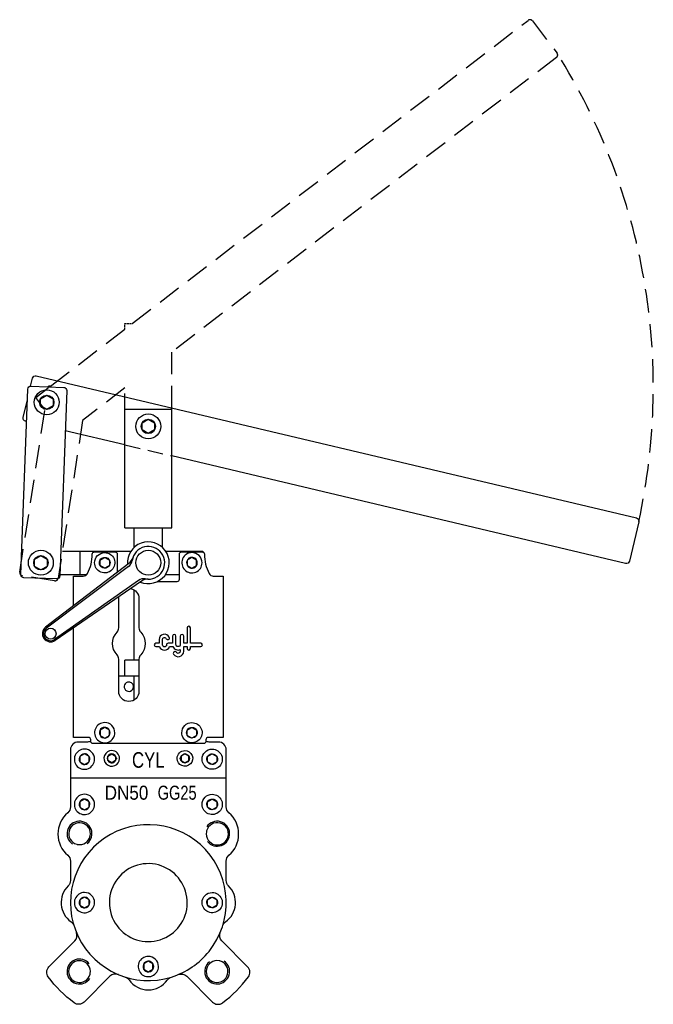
# Model space of a CAD drawing. Header units: millimetres. Extents: x 56 to 463, y 49 to 680.
import ezdxf
from ezdxf.enums import TextEntityAlignment as Align

# ---------------------------------------------------------------- set-up
doc = ezdxf.new("R2010")
doc.units = ezdxf.units.MM
doc.linetypes.add('TRAZOS', pattern=[0.75, 0.5, -0.25])
doc.layers.add('CYL-XDP050A', color=7, linetype='Continuous')

msp = doc.modelspace()

# ---------------------------------------------------------------- linework, layer by layer
at = {"layer": 'CYL-XDP050A', "linetype": 'TRAZOS', "ltscale": 20}
msp.add_line((123.4, 407.56), (153.4, 400.46), dxfattribs=at)
at = {"layer": 'CYL-XDP050A'}
for p, q in [((125.81, 331.45), (72.45, 290.62)), ((125.66, 329.46), (72.95, 290.05)), ((132.09, 320.59), (78.23, 282.77)), ((134.02, 320.11), (78.61, 282.12)), ((123.4, 259.43), (123.4, 269.43)), ((132.4, 269.43), (123.4, 269.43))]:
    msp.add_line(p, q, dxfattribs=at)
at = {"layer": 'CYL-XDP050A', "linetype": 'TRAZOS', "ltscale": 30}
for points in [[(128.09, 485.43), (382.22, 679.9, -0.414214), (385.02, 679.53), (400.82, 658.88, -0.414214), (400.45, 656.08), (153.4, 467.02)], [(96.22, 423.26), (80.52, 322.1, -0.414214), (78.24, 320.43), (57.49, 323.65, -0.414214), (55.82, 325.94), (72.02, 430.35)]]:
    msp.add_lwpolyline(points, format="xyb", dxfattribs=at)
for points in [[(75.66, 445.31), (123.4, 481.84)], [(153.4, 430.43), (153.4, 467.02)], [(72.02, 430.35), (66.15, 438.02), (74.16, 444.16)], [(123.4, 444.06), (96.22, 423.26)]]:
    msp.add_lwpolyline(points, dxfattribs=at)
at = {"layer": 'CYL-XDP050A', "linetype": 'TRAZOS', "ltscale": 2}
for points in [[(123.4, 481.84), (123.4, 485.43)], [(123.4, 485.43), (128.09, 485.43)], [(74.16, 444.16), (74.37, 445.51), (75.66, 445.31)]]:
    msp.add_lwpolyline(points, dxfattribs=at)
at = {"layer": 'CYL-XDP050A'}
for points in [[(62.81, 445.25), (64.03, 450.38, -0.414214), (66.43, 451.87), (451.79, 360.67, -0.414214), (453.28, 358.27), (447.29, 332.97, -0.414214), (444.88, 331.48), (153.4, 400.46)], [(60.23, 422.51), (59.53, 422.68, -0.414214), (58.04, 425.08), (60.75, 436.54)], [(144.36, 319.93), (156.9, 319.93, 0.414214), (158.4, 321.43), (158.4, 337.43, -0.414214), (159.9, 338.93), (172.9, 338.93, -0.414214), (174.4, 337.43, 0.122386), (177.48, 325.02, 0.277747), (180.13, 323.43), (186.4, 323.43), (186.4, 219.93), (176.9, 219.93, 0.414214), (175.4, 218.43), (175.4, 217.43, -0.414214), (173.9, 215.93), (102.9, 215.93, -0.414214), (101.4, 217.43), (101.4, 218.43, 0.414214), (99.9, 219.93), (90.4, 219.93), (90.4, 290.2)], [(90.4, 304.35), (90.4, 323.43), (96.66, 323.43, 0.277747), (99.31, 325.02, 0.122386), (102.4, 337.43, -0.414214), (103.9, 338.93), (116.9, 338.93, -0.414214), (118.4, 337.43), (118.4, 325.78)], [(127.04, 315.32, -0.363272), (132.4, 308.93), (132.4, 290.18, 0.192582), (133.5, 287.42, -0.4), (133.5, 272.93, 0.192582), (132.4, 270.18), (132.4, 249.43, -1), (119.4, 249.43), (119.4, 270.18, 0.192582), (118.29, 272.93, -0.4), (118.29, 287.42, 0.192582), (119.4, 290.18), (119.4, 308.93, -0.047992), (119.52, 310.16, -0.047992)], [(101.4, 217.69, -0.184483), (99.4, 216.93), (93.4, 216.93, 0.414214), (88.4, 211.93), (88.4, 175.36, -0.218466), (86.66, 171.57, 0.458831), (86.66, 144.28, -0.218466), (88.4, 140.49), (88.4, 128.21, -0.201513), (86.9, 124.64, 0.468597), (88.76, 101.66, -0.165365), (90.66, 99.06)], [(186.13, 99.06, -0.165365), (188.03, 101.66, 0.468597), (189.9, 124.64, -0.201513), (188.4, 128.21), (188.4, 140.49, -0.218466), (190.14, 144.28, 0.458831), (190.14, 171.57, -0.218466), (188.4, 175.36), (188.4, 211.93, 0.414214), (183.4, 216.93), (177.4, 216.93, -0.184483), (175.4, 217.69)], [(99.18, 151.86, 3.086563), (89.8, 151.44, 3.086563)], [(176.33, 153.14, 3.086563), (175.91, 162.52, 3.086563)], [(119.22, 67.75, 0.303602), (113.77, 66.67), (97.25, 50.15, -0.371729), (90.74, 49.67, -0.073732), (74.14, 66.27, -0.371729), (74.62, 72.78), (91.14, 89.3, 0.303602), (92.22, 94.75)], [(157.57, 67.75, -0.303602), (163.03, 66.67), (179.54, 50.15, 0.371729), (186.06, 49.67, 0.073732), (202.65, 66.27, 0.371729), (202.17, 72.78), (185.65, 89.3, -0.303602), (184.57, 94.75)], [(100.47, 74.71, 3.086563), (100.89, 65.33, 3.086563)], [(177.61, 76, 3.086563), (186.99, 76.41, 3.086563)], [(123.53, 66.19, -0.165365), (126.13, 64.29, 0.518989), (150.66, 64.29, -0.165365), (153.26, 66.19)]]:
    msp.add_lwpolyline(points, format="xyb", dxfattribs=at)
for points in [[(79.52, 321.55), (58.53, 322.32, -0.414214), (56.61, 324.39), (61, 443.31, -0.414214), (63.07, 445.24), (84.06, 444.46, -0.414214), (85.98, 442.39), (81.59, 323.47, -0.414214)], [(110.4, 338.43, -2.414214), (103.9, 331.93, -0.414214)], [(110.4, 335.36, -2.414214), (106.97, 331.93, -0.414214)], [(166.4, 338.43, 2.414214), (172.9, 331.93, 0.414214)], [(166.4, 335.36, 2.414214), (169.83, 331.93, 0.414214)], [(165.4, 278.17), (171.02, 278.17), (172.01, 278.17, 1), (172.01, 280.33), (171.02, 280.33), (165.4, 280.33), (165.4, 290.12, 1), (163.25, 290.12), (163.25, 280.33), (161.1, 280.33), (161.1, 284.9, 1), (158.94, 284.9), (158.94, 279.54, -1), (156.09, 279.54), (156.09, 284.9, 1), (153.94, 284.9), (153.94, 280.33), (151.15, 280.33, 0.414214), (150.07, 279.25, -1), (147.51, 279.25), (147.51, 282.68, -0.794623), (149.94, 283.24, 1), (151.87, 284.19, 0.794623), (145.36, 282.68), (145.36, 280.33), (143.28, 280.33, 1), (143.28, 278.17), (145.53, 278.17, 0.722745), (152.05, 278.17), (154.21, 278.17, 0.419737), (158.94, 276.25), (158.94, 275.15, -0.767176), (156.44, 274.48, 1), (154.58, 273.4, 0.767176), (161.1, 275.15), (161.1, 278.17), (163.25, 278.17), (163.25, 277.04, 1), (165.4, 277.04)], [(125.9, 255.43, 2.414214), (128.9, 252.43, 0.414214)], [(110.4, 229.43, 2.414214), (116.9, 222.93, 0.414214)], [(166.4, 229.43, -2.414214), (159.9, 222.93, -0.414214)], [(110.4, 226.36, 2.414214), (113.83, 222.93, 0.414214)], [(166.4, 226.36, -2.414214), (162.97, 222.93, -0.414214)], [(97.4, 212.43, 2.414214), (103.9, 205.93, 0.414214)], [(97.4, 209.36, 2.414214), (100.83, 205.93, 0.414214)], [(114.9, 211.43, 2.414214), (119.9, 206.43, 0.414214)], [(112.04, 206.43, 2.414214), (114.9, 209.29, 0.414214)], [(161.9, 211.43, -2.414214), (156.9, 206.43, -0.414214)], [(164.76, 206.43, -2.414214), (161.9, 209.29, -0.414214)], [(179.4, 212.43, -2.414214), (172.9, 205.93, -0.414214)], [(179.4, 209.36, -2.414214), (175.97, 205.93, -0.414214)], [(97.4, 183.43, 2.414214), (103.9, 176.93, 0.414214)], [(179.4, 183.43, -2.414214), (172.9, 176.93, -0.414214)], [(97.4, 180.36, 2.414214), (100.83, 176.93, 0.414214)], [(179.4, 180.36, -2.414214), (175.97, 176.93, -0.414214)], [(92.96, 151.23, 48.762423), (92.4, 151.36, 0.020508)], [(175.7, 159.36, 48.762423), (175.83, 159.93, 0.020508)], [(153.26, 66.19, 0.149412), (177.41, 82.66, 6.692906)], [(118.74, 129.37, 0.33751), (118.29, 99.07, 2.962874)], [(97.4, 120.43, 2.414214), (103.9, 113.93, 0.414214)], [(179.4, 120.43, -2.414214), (172.9, 113.93, -0.414214)], [(97.4, 117.36, 2.414214), (100.83, 113.93, 0.414214)], [(179.4, 117.36, -2.414214), (175.97, 113.93, -0.414214)], [(101.09, 68.49, 48.762423), (100.97, 67.93, 0.020508)], [(138.4, 79.43, 2.414214), (144.9, 72.93, 0.414214)], [(138.4, 76.36, 2.414214), (141.83, 72.93, 0.414214)], [(183.84, 76.62, 48.762423), (184.4, 76.49, 0.020508)]]:
    msp.add_lwpolyline(points, format="xyb", close=True, dxfattribs=at)
at = {"layer": 'CYL-XDP050A', "linetype": 'TRAZOS', "ltscale": 20}
msp.add_lwpolyline([(123.4, 430.43), (123.4, 444.06)], dxfattribs=at)
at = {"layer": 'CYL-XDP050A'}
for points in [[(77.2, 432.55), (73.2, 430.24), (69.2, 432.55), (69.2, 437.16), (73.2, 439.47), (77.2, 437.16)], [(142.4, 417.12), (138.4, 414.81), (134.4, 417.12), (134.4, 421.74), (138.4, 424.04), (142.4, 421.74)], [(73.4, 329.62), (69.4, 327.31), (65.4, 329.62), (65.4, 334.24), (69.4, 336.54), (73.4, 334.24)], [(113.37, 330.21), (110.4, 328.5), (107.43, 330.21), (107.43, 333.64), (110.4, 335.36), (113.37, 333.64)], [(110.4, 335.36), (113.37, 333.64), (113.37, 330.21), (110.4, 328.5), (107.43, 330.21), (107.43, 333.64)], [(166.4, 335.36), (163.43, 333.64), (163.43, 330.21), (166.4, 328.5), (169.37, 330.21), (169.37, 333.64)], [(163.43, 330.21), (166.4, 328.5), (169.37, 330.21), (169.37, 333.64), (166.4, 335.36), (163.43, 333.64)], [(107.43, 221.21), (110.4, 219.5), (113.37, 221.21), (113.37, 224.64), (110.4, 226.36), (107.43, 224.64)], [(110.4, 226.36), (107.43, 224.64), (107.43, 221.21), (110.4, 219.5), (113.37, 221.21), (113.37, 224.64)], [(169.37, 221.21), (166.4, 219.5), (163.43, 221.21), (163.43, 224.64), (166.4, 226.36), (169.37, 224.64)], [(166.4, 226.36), (169.37, 224.64), (169.37, 221.21), (166.4, 219.5), (163.43, 221.21), (163.43, 224.64)], [(97.4, 209.36), (94.43, 207.64), (94.43, 204.21), (97.4, 202.5), (100.37, 204.21), (100.37, 207.64)], [(94.43, 204.21), (97.4, 202.5), (100.37, 204.21), (100.37, 207.64), (97.4, 209.36), (94.43, 207.64)], [(112.42, 205), (112.42, 207.86), (114.9, 209.29), (117.37, 207.86), (117.37, 205), (114.9, 203.57)], [(164.37, 205), (164.37, 207.86), (161.9, 209.29), (159.42, 207.86), (159.42, 205), (161.9, 203.57)], [(182.37, 204.21), (179.4, 202.5), (176.43, 204.21), (176.43, 207.64), (179.4, 209.36), (182.37, 207.64)], [(179.4, 209.36), (182.37, 207.64), (182.37, 204.21), (179.4, 202.5), (176.43, 204.21), (176.43, 207.64)], [(94.43, 175.21), (97.4, 173.5), (100.37, 175.21), (100.37, 178.64), (97.4, 180.36), (94.43, 178.64)], [(97.4, 180.36), (94.43, 178.64), (94.43, 175.21), (97.4, 173.5), (100.37, 175.21), (100.37, 178.64)], [(179.4, 180.36), (182.37, 178.64), (182.37, 175.21), (179.4, 173.5), (176.43, 175.21), (176.43, 178.64)], [(182.37, 175.21), (179.4, 173.5), (176.43, 175.21), (176.43, 178.64), (179.4, 180.36), (182.37, 178.64)], [(94.43, 112.21), (97.4, 110.5), (100.37, 112.21), (100.37, 115.64), (97.4, 117.36), (94.43, 115.64)], [(97.4, 117.36), (94.43, 115.64), (94.43, 112.21), (97.4, 110.5), (100.37, 112.21), (100.37, 115.64)], [(179.4, 117.36), (182.37, 115.64), (182.37, 112.21), (179.4, 110.5), (176.43, 112.21), (176.43, 115.64)], [(182.37, 112.21), (179.4, 110.5), (176.43, 112.21), (176.43, 115.64), (179.4, 117.36), (182.37, 115.64)], [(135.43, 71.21), (138.4, 69.5), (141.37, 71.21), (141.37, 74.64), (138.4, 76.36), (135.43, 74.64)], [(138.4, 76.36), (135.43, 74.64), (135.43, 71.21), (138.4, 69.5), (141.37, 71.21), (141.37, 74.64)]]:
    msp.add_lwpolyline(points, close=True, dxfattribs=at)
for points in [[(123.4, 430.43), (153.4, 430.43)], [(123.4, 354.43), (123.4, 430.43)], [(153.4, 354.43), (153.4, 430.43)], [(123.4, 407.56), (85.03, 416.64)], [(123.4, 354.43), (153.4, 354.43)], [(83.21, 339.43), (127.29, 339.43)], [(94.4, 339.43), (94.4, 324.43)], [(149.5, 339.43), (173.4, 339.43)], [(173.4, 339.43), (173.4, 338.84)], [(80.88, 324.43), (98.9, 324.43)], [(149.5, 324.43), (158.4, 324.43)], [(129.4, 269.43), (129.4, 314.4)], [(129.4, 243.95), (129.4, 259.43)], [(88.4, 193.93), (188.4, 193.93)]]:
    msp.add_lwpolyline(points, dxfattribs=at)
at = {"layer": 'CYL-XDP050A', "color": 7}
for points in [[(129.4, 341.85), (129.4, 354.43)], [(147.4, 341.85), (147.4, 354.43)]]:
    msp.add_lwpolyline(points, dxfattribs=at)
at = {"layer": 'CYL-XDP050A', "linetype": 'Continuous'}
msp.add_lwpolyline([(119.4, 259.43), (132.4, 259.43)], dxfattribs=at)
at = {"layer": 'CYL-XDP050A'}
for centre, radius in [((73.2, 434.86), 8), ((73.2, 434.86), 4.62), ((138.4, 419.43), 8), ((138.4, 419.43), 4.62), ((69.4, 331.93), 8), ((69.4, 331.93), 4.62), ((138.4, 331.93), 8), ((75.64, 286.45), 3.5)]:
    msp.add_circle(centre, radius, dxfattribs=at)
at = {"layer": 'CYL-XDP050A', "linetype": 'TRAZOS', "ltscale": 30}
msp.add_arc((60.32, 444.58), 402.32, 347.62047, 32.18507, dxfattribs=at)
at = {"layer": 'CYL-XDP050A'}
for centre, radius, start, end in [((138.4, 331.93), 13.4, 247.29832, 184.55933), ((138.4, 331.93), 10.5, 260.01892, 171.83873), ((121.25, 337.41), 7.5, 307.42349, 342.2747), ((122.06, 334.27), 6, 306.78349, 351.83873), ((135.54, 315.68), 6, 80.01892, 125.07416), ((138.27, 313.93), 7.5, 89.58295, 124.43416), ((75.64, 286.45), 5.25, 127.42349, 304.43416), ((75.64, 286.45), 4.5, 126.78349, 305.07416), ((138.4, 113.93), 50, 321.29001, 322.00005)]:
    msp.add_arc(centre, radius, start, end, dxfattribs=at)
at = {"layer": 'CYL-XDP050A', "linetype": 'ByBlock'}
for p in [(169.4, 331.93), (117.9, 206.43), (158.9, 206.43)]:
    msp.add_point(p, dxfattribs=at)

# ---------------------------------------------------------------- texts
at = {"layer": 'CYL-XDP050A'}
for s, height, width, p, p2 in [('CYL', 10, 0.7875, (127.9, 200.43), (148.9, 200.43)), ('DN50', 9, 0.888889, (110.4, 179.93), (138.4, 179.93)), ('GG25', 9, 0.757576, (144.4, 179.93), (169.4, 179.93))]:
    msp.add_text(s, height=height, dxfattribs=dict(at, width=width)).set_placement(p, p2, align=Align.FIT)

doc.saveas('drawing.dxf')
